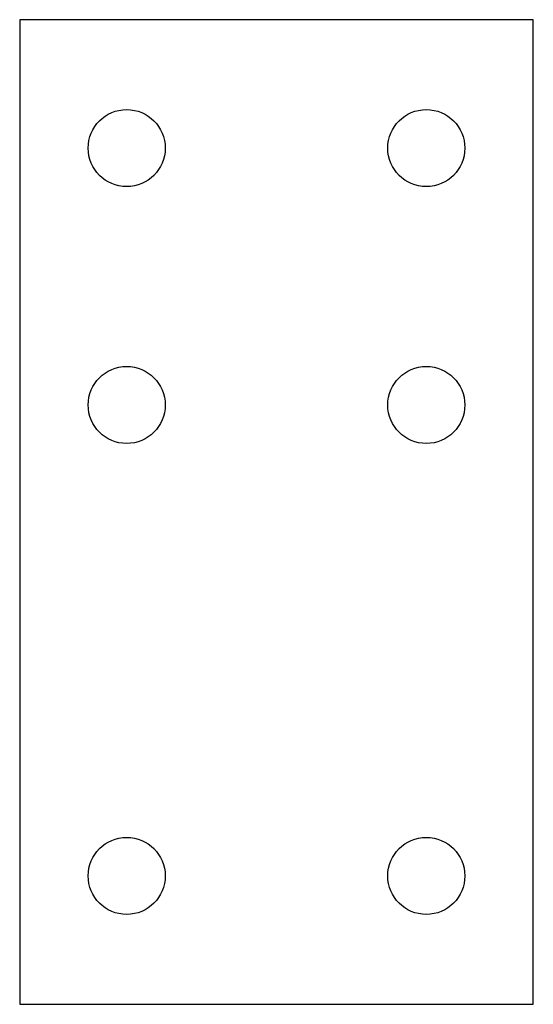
# Model space of a CAD drawing. Extents: x -60 to 60, y -115 to 115.
import ezdxf

# ---------------------------------------------------------------- set-up
doc = ezdxf.new("R2010")
doc.units = 0

msp = doc.modelspace()

# ---------------------------------------------------------------- linework, layer by layer
for p, q in [((60, 114.6815), (-60, 114.6815)), ((-60, 114.6815), (-60, -115.3185)), ((60, -115.3185), (60, 114.6815)), ((-60, -115.3185), (60, -115.3185))]:
    msp.add_line(p, q)
at = {"layer": 'PS_SOLID'}
for centre in [(-35, 84.6815), (35, 84.6815), (-35, 24.6815), (35, 24.6815), (-35, -85.3185), (35, -85.3185)]:
    msp.add_circle(centre, 9, dxfattribs=at)

doc.saveas('drawing.dxf')
